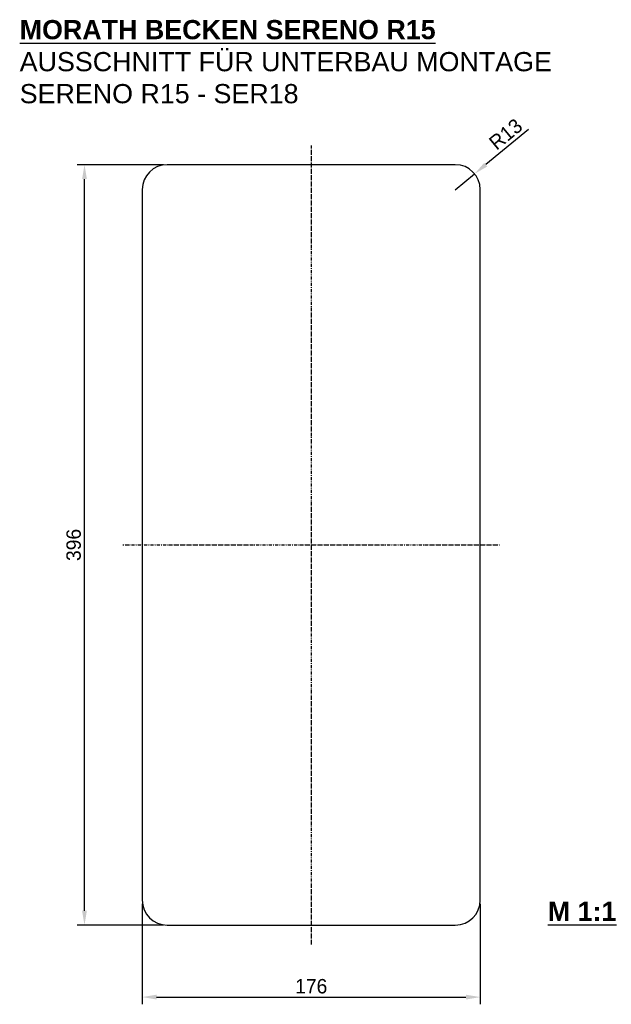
# Model space of a CAD drawing. Extents: x -152 to 156, y 63 to 575.
import ezdxf

# ---------------------------------------------------------------- set-up
doc = ezdxf.new("R2010")
doc.units = 0
doc.header["$MEASUREMENT"] = 0
doc.linetypes.add('STRICHPUNKT', pattern=[1, 0.5, -0.25, 0, -0.25])
doc.layers.get('0').update_dxf_attribs({"linetype": 'CONTINUOUS'})
doc.layers.get('DEFPOINTS').update_dxf_attribs({"linetype": 'CONTINUOUS'})
doc.layers.add('ACHSEN', color=4, linetype='STRICHPUNKT')
doc.dimstyles.new('ISO-25', dxfattribs={"dimtxt": 2.5, "dimasz": 2.5, "dimexe": 1.25, "dimexo": 0.625, "dimtad": 1, "dimdec": 4, "dimdsep": 46, "dimtxsty": 'Standard', "dimcen": 2.5, "dimadec": 0, "dimazin": 0, "dimtfac": 1, "dimtdec": 4, "dimtmove": 2, "dimatfit": 3, "dimfxl": 1, "dimtolj": 1, "dimarcsym": 0})

# ---------------------------------------------------------------- blocks, each defined once
blk = doc.blocks.new('*D21')
at = {"color": 0, "lineweight": -2, "transparency": 16777216}
for p, q in [((-88.52, 114.95), (-88.52, 62.6)), ((87.48, 114.95), (87.48, 62.6)), ((-81.02, 66.35), (79.98, 66.35))]:
    blk.add_line(p, q, dxfattribs=at)
at = {"color": 0, "transparency": 16777216}
for points in [[(-81.02, 67.6), (-81.02, 65.1), (-88.52, 66.35)], [(79.98, 67.6), (79.98, 65.1), (87.48, 66.35)]]:
    blk.add_solid(points, dxfattribs=at)
at = {"layer": 'DEFPOINTS', "color": 0, "transparency": 16777216}
for p in [(-88.52, 116.82), (87.48, 116.82), (87.48, 66.35)]:
    blk.add_point(p, dxfattribs=at)
at = {"color": 0, "transparency": 16777216, "insert": (-0.52, 71.97), "char_height": 7.5, "attachment_point": 5}
blk.add_mtext('\\A1;176', dxfattribs=at)
blk = doc.blocks.new('*D19')
at = {"color": 0, "lineweight": -2, "transparency": 16777216}
for p, q in [((-77.4, 499.82), (-122.32, 499.82)), ((-118.57, 111.32), (-118.57, 492.32)), ((-77.4, 103.82), (-122.32, 103.82))]:
    blk.add_line(p, q, dxfattribs=at)
at = {"color": 0, "transparency": 16777216}
for points in [[(-119.82, 492.32), (-117.32, 492.32), (-118.57, 499.82)], [(-119.82, 111.32), (-117.32, 111.32), (-118.57, 103.82)]]:
    blk.add_solid(points, dxfattribs=at)
at = {"layer": 'DEFPOINTS', "color": 0, "transparency": 16777216}
for p in [(-118.57, 499.82), (-75.52, 499.82), (-75.52, 103.82)]:
    blk.add_point(p, dxfattribs=at)
at = {"color": 0, "transparency": 16777216, "insert": (-124.19, 301.82), "char_height": 7.5, "attachment_point": 5, "rotation": 90}
blk.add_mtext('\\A1;396', dxfattribs=at)
blk = doc.blocks.new('*D20')
at = {"color": 0, "lineweight": -2, "transparency": 16777216}
for p, q in [((112.51, 518.11), (90.31, 499.84)), ((74.48, 486.82), (84.52, 495.08))]:
    blk.add_line(p, q, dxfattribs=at)
at = {"color": 0, "transparency": 16777216}
blk.add_solid([(89.52, 500.81), (91.11, 498.88), (84.52, 495.08)], dxfattribs=at)
at = {"layer": 'DEFPOINTS', "color": 0, "transparency": 16777216}
for p in [(84.52, 495.08), (74.48, 486.82)]:
    blk.add_point(p, dxfattribs=at)
at = {"color": 0, "transparency": 16777216, "insert": (100.74, 515.7), "char_height": 7.5, "attachment_point": 5, "rotation": 39.4396}
blk.add_mtext('\\A1;R13', dxfattribs=at)

msp = doc.modelspace()

# ---------------------------------------------------------------- linework, layer by layer
msp.add_lwpolyline([(-75.52088, 103.82103), (74.47912, 103.82103, 0.414213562), (87.47912, 116.82103), (87.47912, 486.82103, 0.414213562), (74.47912, 499.82103), (-75.52088, 499.82103, 0.414213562), (-88.52088, 486.82103), (-88.52088, 116.82103, 0.414213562)], format="xyb", close=True)
at = {"layer": 'ACHSEN'}
for p, q in [((-0.52088, 509.82103), (-0.52088, 93.82103)), ((-98.52088, 301.82103), (97.47912, 301.82103))]:
    msp.add_line(p, q, dxfattribs=at)

# ---------------------------------------------------------------- texts
at = {"char_height": 10, "attachment_point": 1}
for s, insert in [('{\\fArial|b1|i0|c0|p34;\\LMORATH BECKEN SERENO R15\\fArial|b0|i0|c0|p34;\\l ^JAUSSCHNITT FÜR UNTERBAU MONTAGE\\PSERENO R15 - SER18}', (-152.29922, 575.15783)), ('{\\fArial|b1|i0|c0|p34;\\LM 1:1}', (122.62147, 116.01022))]:
    msp.add_mtext_dynamic_manual_height_columns(s, width=296.6204082, gutter_width=12.5, heights=[0], dxfattribs=dict(at, insert=insert))

# ---------------------------------------------------------------- dimensions: what is measured, and where the dimension line sits
dim = msp.add_radius_dim(center=(74.47912, 486.82103), mpoint=(84.51894, 495.07947), dimstyle='ISO-25', override={"dimscale": 3, "dimtmove": 0, "dimtzin": 0})
dim.commit()
dim.dimension.update_dxf_attribs({"geometry": '*D20', "text_midpoint": (100.73562, 515.70229)})
dim = msp.add_linear_dim(base=(-118.56839, 499.82103), p1=(-75.52088, 103.82103), p2=(-75.52088, 499.82103), angle=90, dimstyle='ISO-25', override={"dimscale": 3, "dimtmove": 0, "dimtzin": 0})
dim.commit()
dim.dimension.update_dxf_attribs({"geometry": '*D19', "text_midpoint": (-124.19339, 301.82103)})
dim = msp.add_linear_dim(base=(87.47912, 66.34516), p1=(-88.52088, 116.82103), p2=(87.47912, 116.82103), dimstyle='ISO-25', override={"dimscale": 3, "dimtmove": 0, "dimtzin": 0})
dim.commit()
dim.dimension.update_dxf_attribs({"geometry": '*D21', "text_midpoint": (-0.52088, 71.97016)})

doc.saveas('drawing.dxf')
